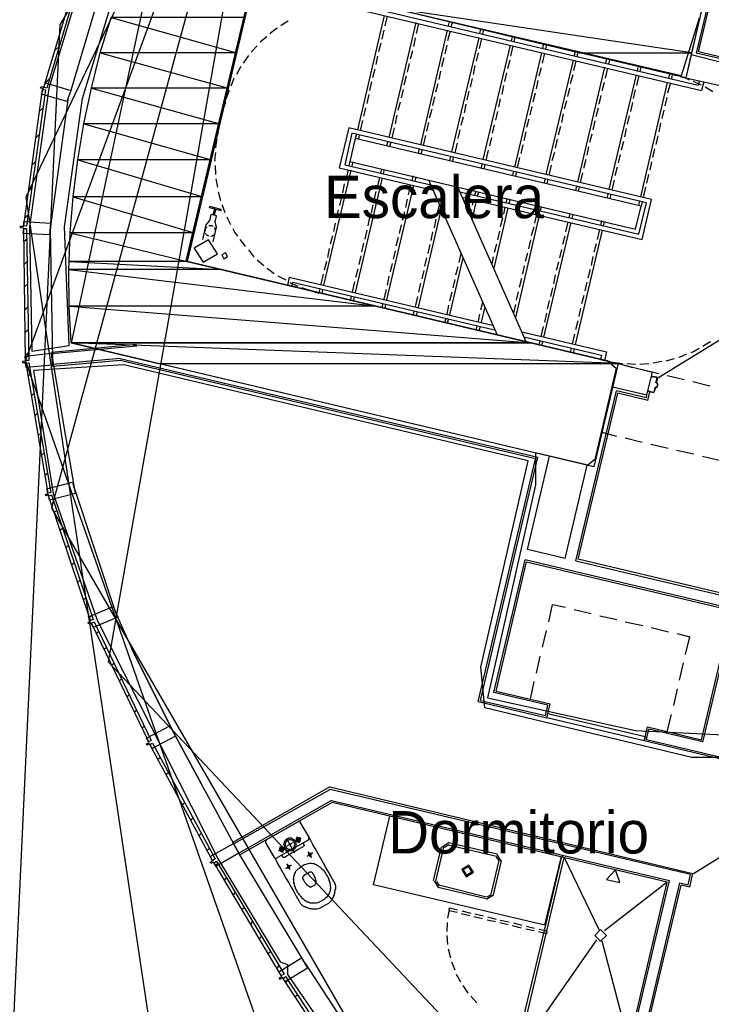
# Model space of a CAD drawing. Header units: feet. Extents: x -79 to 198, y -22 to 181.
# Tile 4 of 256: x 13 to 33, y 44 to 72. Entities that reach past the tile are written whole.
import ezdxf
from ezdxf.enums import TextEntityAlignment as Align

# ---------------------------------------------------------------- set-up
doc = ezdxf.new("R2010")
doc.units = ezdxf.units.FT
for name, color, linetype in [('A-AREA-COMUN', 252, 'CONTINUOUS'), ('A-AREA-UNIDAD', 30, 'CONTINUOUS'), ('A-LINEA', 7, 'CONTINUOUS'), ('A-LINEA-FINA', 9, 'CONTINUOUS'), ('A-MURO-CONCRETO', 8, 'CONTINUOUS'), ('A-NOMBRE-ESPACIO', 2, 'CONTINUOUS')]:
    doc.layers.add(name, color=color, linetype=linetype)

msp = doc.modelspace()

# ---------------------------------------------------------------- linework, layer by layer
at = {"layer": 'A-AREA-COMUN'}
msp.add_lwpolyline([(32.72, 71.84), (32.208, 70.2044), (20.08, 73.0489), (18.16, 64.96), (30.112, 62.1333), (30.368, 61.92), (29.76, 59.3244), (29.568, 59.1644), (28.08, 59.52), (28.08, 58.6133), (26.72, 52.5689), (30.912, 51.6444), (33.408, 51.52), (34.848, 51.9289), (37.312, 54.1333), (38.368, 54.1333), (43.392, 52.8889), (43.392, 51.8044), (42.48, 47.7689), (46.112, 46.9333), (46.24, 46.0444), (46.88, 46.0444)], dxfattribs=at)
at = {"layer": 'A-AREA-UNIDAD'}
for points in [[(15.36, 73.44), (14.272, 69.8489), (13.728, 65.92), (13.792, 62.4), (14.848, 62.56), (14.72, 65.92), (15.232, 69.5644), (16.24, 72.8889)], [(33.472, 50.88), (32.512, 50.88), (26.64, 52.2844), (26.528, 53.44), (27.872, 59.2889), (16.4, 62.0089), (13.84, 61.8489), (14.4, 58.3644), (15.648, 54.7733), (19.072, 48), (20.832, 45.0844), (21.04, 45.0133), (21.04, 44.7289), (25.36, 38.4356)]]:
    msp.add_lwpolyline(points, dxfattribs=at)
at = {"layer": 'A-LINEA'}
for p, q in [((21.0013, 82.226), (13.6073, 62.1446)), ((21.0013, 82.226), (13.6201, 66.7627)), ((21.0013, 82.226), (14.3466, 57.9612)), ((21.0013, 82.226), (14.5932, 71.6717)), ((21.0013, 82.226), (14.5932, 71.6717)), ((21.0013, 82.226), (15.957, 53.5946)), ((17.6891, 75.6643), (14.9075, 62.6253)), ((15.9067, 73.1911), (14.8933, 69.7911)), ((22.8933, 72.1244), (32.7867, 69.7911)), ((23.0533, 72.2178), (32.6933, 69.9378)), ((32.8, 72.0978), (32.3467, 70.1511)), ((32.96, 72.1911), (32.64, 70.8444)), ((32.7067, 70.8844), (33.0267, 72.2311)), ((23.7867, 71.9111), (23.0267, 68.6711)), ((23.8667, 71.8978), (23.8, 71.6178)), ((25.6267, 71.7378), (25.6, 71.6178)), ((14.5856, 71.6687), (12.5111, 27.2243)), ((14.5856, 71.6687), (12.5111, 27.2243)), ((23.7733, 71.4978), (23.72, 71.2444)), ((24.68, 71.7111), (23.92, 68.4578)), ((24.76, 71.6844), (24.6933, 71.4044)), ((25.5733, 71.4978), (24.8133, 68.2444)), ((25.6533, 71.4711), (25.5867, 71.1911)), ((25.72, 71.7244), (25.68, 71.5911)), ((26.52, 71.5244), (26.4933, 71.4044)), ((26.6, 71.5111), (26.5733, 71.3911)), ((24.6667, 71.2844), (24.6133, 71.0311)), ((26.4667, 71.2844), (25.6933, 68.0444)), ((26.5467, 71.2578), (26.48, 70.9778)), ((27.4133, 71.3111), (27.3867, 71.1911)), ((27.4933, 71.2978), (27.4667, 71.1778)), ((14.44, 70.9244), (14.5733, 71.0444)), ((20.1867, 71.0578), (20.0133, 70.8711)), ((23.6933, 71.1244), (23.6267, 70.8844)), ((24.5867, 70.9111), (24.52, 70.6711)), ((25.56, 71.0711), (25.5067, 70.8311)), ((27.36, 71.0711), (26.5867, 67.8311)), ((27.44, 71.0578), (27.3733, 70.7644)), ((28.3067, 71.1111), (28.28, 70.9778)), ((28.3867, 71.0844), (28.36, 70.9644)), ((29.2, 70.8978), (29.1733, 70.7778)), ((19.9333, 70.7778), (19.7867, 70.5644)), ((23.6, 70.7644), (23.5467, 70.5244)), ((25.48, 70.7111), (25.4133, 70.4578)), ((26.4533, 70.8578), (26.4, 70.6178)), ((27.3467, 70.6444), (27.28, 70.4044)), ((28.2533, 70.8578), (27.48, 67.6178)), ((28.3333, 70.8444), (28.2667, 70.5644)), ((29.1467, 70.6444), (28.3733, 67.4044)), ((29.2267, 70.6311), (29.16, 70.3511)), ((29.28, 70.8711), (29.2533, 70.7511)), ((30.0933, 70.6844), (30.0667, 70.5644)), ((30.1733, 70.6578), (30.1467, 70.5378)), ((32.4933, 70.8044), (33.4667, 70.5644)), ((33.4933, 70.6444), (32.64, 70.8444)), ((33.5467, 70.6844), (32.7067, 70.8844)), ((19.72, 70.4711), (19.6, 70.2444)), ((23.52, 70.3911), (23.4533, 70.1511)), ((24.4933, 70.5511), (24.44, 70.3111)), ((25.3867, 70.3378), (25.3333, 70.0978)), ((26.36, 70.4978), (26.3067, 70.2444)), ((28.24, 70.4311), (28.1733, 70.1911)), ((30.04, 70.4444), (29.2667, 67.1911)), ((30.12, 70.4178), (30.0533, 70.1378)), ((30.9867, 70.4711), (30.96, 70.3511)), ((31.0667, 70.4578), (31.04, 70.3244)), ((14.1733, 70.0044), (14.2933, 70.1244)), ((24.4133, 70.1911), (24.3467, 69.9378)), ((26.28, 70.1244), (26.2267, 69.8844)), ((27.2533, 70.2844), (27.2, 70.0444)), ((28.1467, 70.0711), (28.0933, 69.8311)), ((29.1333, 70.2311), (29.0667, 69.9778)), ((30.9333, 70.2311), (30.16, 66.9911)), ((31.0133, 70.2044), (30.9467, 69.9244)), ((31.88, 70.2578), (31.8533, 70.1378)), ((31.96, 70.2444), (31.9333, 70.1244)), ((32.08, 70.2044), (31.96, 70.2444)), ((32.3467, 70.1511), (33.32, 69.9244)), ((32.3467, 70.1511), (32.8533, 70.0311)), ((32.7333, 70.0578), (32.6933, 69.9378)), ((23.4267, 70.0311), (23.3733, 69.7911)), ((24.32, 69.8178), (24.2667, 69.5778)), ((25.3067, 69.9778), (25.24, 69.7378)), ((27.1733, 69.9244), (27.12, 69.6711)), ((29.04, 69.8578), (28.9867, 69.6178)), ((30.0267, 70.0178), (29.96, 69.7778)), ((30.9067, 69.8044), (30.8533, 69.5644)), ((31.8133, 70.0178), (31.0533, 66.7778)), ((31.9067, 70.0044), (31.8267, 69.7111)), ((32.8533, 70.0311), (32.7867, 69.7911)), ((33.1067, 69.7511), (32.8933, 69.8844)), ((23.3467, 69.6711), (23.2933, 69.4178)), ((25.2133, 69.6044), (25.16, 69.3644)), ((26.1867, 69.7644), (26.1333, 69.5244)), ((27.08, 69.5511), (27.0267, 69.3111)), ((28.0667, 69.7111), (28, 69.4578)), ((28.96, 69.4978), (28.8933, 69.2578)), ((29.9333, 69.6444), (29.88, 69.4044)), ((31.8, 69.5911), (31.7467, 69.3511)), ((14, 69.1911), (14.1067, 69.2844)), ((19.28, 69.4444), (19.24, 69.3111)), ((23.2533, 69.2978), (23.2, 69.0578)), ((24.24, 69.4578), (24.1733, 69.2178)), ((25.1333, 69.2444), (25.0667, 69.0044)), ((26.1067, 69.4044), (26.0533, 69.1511)), ((27.9733, 69.3378), (27.92, 69.0978)), ((29.8533, 69.2844), (29.7867, 69.0444)), ((30.8267, 69.4444), (30.7733, 69.1911)), ((31.72, 69.2311), (31.6667, 68.9911)), ((24.1467, 69.0844), (24.0933, 68.8444)), ((26.0267, 69.0311), (25.96, 68.7911)), ((27, 69.1911), (26.9467, 68.9511)), ((27.8933, 68.9778), (27.8267, 68.7378)), ((28.8667, 69.1244), (28.8133, 68.8844)), ((30.7333, 69.0711), (30.68, 68.8311)), ((23.1733, 68.9378), (23.1067, 68.6578)), ((24.0667, 68.7244), (24, 68.4444)), ((25.04, 68.8844), (24.9867, 68.6311)), ((25.9333, 68.6711), (25.88, 68.4311)), ((26.9067, 68.8178), (26.8533, 68.5778)), ((28.7867, 68.7644), (28.72, 68.5244)), ((29.76, 68.9244), (29.7067, 68.6711)), ((30.6533, 68.7111), (30.6, 68.4711)), ((31.6267, 68.8578), (31.5733, 68.6178)), ((13.9067, 68.4444), (14, 68.5378)), ((19.08, 68.6578), (19.0533, 68.5244)), ((23, 68.5511), (22.96, 68.4311)), ((23.08, 68.5378), (23.0533, 68.4044)), ((24.96, 68.5111), (24.8933, 68.2311)), ((26.8267, 68.4578), (26.7733, 68.2178)), ((27.8, 68.6178), (27.7467, 68.3644)), ((28.6933, 68.4044), (28.64, 68.1511)), ((29.68, 68.5511), (29.6133, 68.3111)), ((31.5467, 68.4978), (31.4933, 68.2578)), ((23.8933, 68.3378), (23.8533, 68.2178)), ((23.9733, 68.3244), (23.9333, 68.2044)), ((24.7733, 68.1244), (24.7467, 68.0044)), ((24.8667, 68.1111), (24.8267, 67.9911)), ((25.8533, 68.2978), (25.7867, 68.0178)), ((27.72, 68.2444), (27.6667, 68.0044)), ((29.5867, 68.1911), (29.5333, 67.9511)), ((30.5733, 68.3378), (30.5067, 68.0978)), ((31.4533, 68.1378), (31.4, 67.8844)), ((25.6667, 67.9244), (25.64, 67.7911)), ((25.7467, 67.8978), (25.72, 67.7778)), ((26.7333, 68.0978), (26.6667, 67.8044)), ((27.6267, 67.8844), (27.56, 67.6044)), ((28.6133, 68.0311), (28.5467, 67.7911)), ((29.5067, 67.8311), (29.44, 67.5778)), ((30.48, 67.9778), (30.4267, 67.7378)), ((13.8, 67.6844), (13.8933, 67.7778)), ((18.9867, 67.6578), (19, 67.4044)), ((22.8133, 67.7778), (22.7867, 67.6578)), ((22.8933, 67.7644), (22.8667, 67.6444)), ((23.7067, 67.5644), (23.68, 67.4444)), ((23.7867, 67.5511), (23.76, 67.4311)), ((26.56, 67.7111), (26.5333, 67.5911)), ((26.64, 67.6844), (26.6133, 67.5644)), ((28.52, 67.6711), (28.4533, 67.3911)), ((30.4, 67.6178), (30.3333, 67.3644)), ((31.3733, 67.7644), (31.32, 67.5244)), ((19.0133, 67.2844), (19.0533, 67.0444)), ((22.84, 67.5244), (22.0667, 64.2711)), ((22.76, 67.5378), (22.6933, 67.2578)), ((23.7333, 67.3111), (22.96, 64.0578)), ((23.6533, 67.3244), (23.5867, 67.0444)), ((24.6, 67.3644), (24.5733, 67.2311)), ((24.68, 67.3378), (24.6533, 67.2178)), ((27.4533, 67.4978), (27.4267, 67.3778)), ((27.5333, 67.4711), (27.5067, 67.3511)), ((28.3467, 67.2844), (28.32, 67.1644)), ((28.4267, 67.2711), (28.4, 67.1378)), ((29.4133, 67.4578), (29.3467, 67.1778)), ((31.28, 67.4044), (31.2267, 67.1644)), ((13.6933, 66.9378), (13.7867, 67.0311)), ((22.6533, 67.1378), (22.6, 66.8844)), ((24.6133, 67.0978), (23.8533, 63.8578)), ((24.5333, 67.1111), (24.4667, 66.8311)), ((25.04, 67.2578), (26.9867, 62.8578)), ((25.8667, 67.0578), (27.8133, 62.6578)), ((29.24, 67.0711), (29.2133, 66.9511)), ((29.32, 67.0578), (29.2933, 66.9378)), ((30.3067, 67.2444), (30.24, 66.9644)), ((31.2, 67.0444), (31.1333, 66.7511)), ((13.6226, 66.7667), (20.0557, 23.7249)), ((19.08, 66.9111), (19.1467, 66.6711)), ((22.5733, 66.7644), (22.52, 66.5244)), ((23.5467, 66.9244), (23.4933, 66.6711)), ((24.44, 66.7111), (24.3867, 66.4711)), ((26.3867, 66.9378), (26.3467, 66.8178)), ((26.4667, 66.9111), (26.4267, 66.7911)), ((27.2667, 66.7244), (27.24, 66.6044)), ((27.36, 66.7111), (27.32, 66.5911)), ((30.1333, 66.8578), (30.1067, 66.7378)), ((30.2133, 66.8444), (30.1867, 66.7244)), ((23.4667, 66.5511), (23.4133, 66.3111)), ((25.4, 66.4311), (24.7467, 63.6444)), ((25.3467, 66.5511), (25.28, 66.2711)), ((26.32, 66.6978), (26.28, 66.5378)), ((26.4, 66.6711), (26.28, 66.1378)), ((27.2933, 66.4578), (26.8933, 64.7511)), ((27.2133, 66.4844), (27.1733, 66.2844)), ((28.16, 66.5111), (28.1333, 66.3911)), ((28.16, 66.5111), (28.1467, 66.4311)), ((28.24, 66.4978), (28.2133, 66.3778)), ((31.0267, 66.6578), (31, 66.5244)), ((31.1067, 66.6311), (31.08, 66.5111)), ((13.5867, 66.1778), (13.6933, 66.2711)), ((18.84, 66.0978), (18.88, 66.2711)), ((19.0267, 66.2311), (18.88, 66.2711)), ((18.9333, 66.2578), (18.9733, 66.4178)), ((18.9733, 66.2444), (19.0133, 66.4044)), ((22.48, 66.4044), (22.4267, 66.1644)), ((23.3733, 66.1911), (23.32, 65.9511)), ((24.36, 66.3511), (24.2933, 66.0978)), ((26.2533, 66.4178), (26.2267, 66.2578)), ((27.1467, 66.1644), (27.08, 65.9244)), ((28.1867, 66.2578), (27.5067, 63.3511)), ((28.1067, 66.2711), (28.0533, 66.0311)), ((29.0533, 66.2978), (29.0267, 66.1778)), ((29.1333, 66.2844), (29.1067, 66.1644)), ((18.9333, 65.4978), (19.0267, 65.9111)), ((22.4, 66.0311), (22.3467, 65.7911)), ((24.2667, 65.9778), (24.2133, 65.7378)), ((25.2533, 66.1378), (25.2, 65.8978)), ((28.0267, 65.9111), (27.96, 65.6711)), ((29.08, 66.0444), (28.3067, 62.7911)), ((29, 66.0578), (28.9333, 65.7778)), ((29.9467, 66.0978), (29.92, 65.9644)), ((30.0267, 66.0711), (30, 65.9511)), ((22.32, 65.6711), (22.2533, 65.4311)), ((23.2933, 65.8311), (23.24, 65.5778)), ((24.1867, 65.6178), (24.12, 65.3778)), ((25.16, 65.7778), (25.1067, 65.5378)), ((27.0533, 65.8044), (27, 65.5511)), ((28.9067, 65.6578), (28.84, 65.4178)), ((29.9733, 65.8311), (29.2, 62.5911)), ((29.8933, 65.8444), (29.8267, 65.5644)), ((13.56, 65.5111), (13.64, 65.5778)), ((22.2267, 65.3111), (22.1733, 65.0578)), ((23.2, 65.4578), (23.1467, 65.2178)), ((25.08, 65.4178), (25.0267, 65.1644)), ((26.9733, 65.4311), (26.9067, 65.1911)), ((27.9333, 65.5511), (27.88, 65.2978)), ((29.8, 65.4444), (29.7333, 65.2044)), ((23.12, 65.0978), (23.0667, 64.8578)), ((24.0933, 65.2444), (24.04, 65.0044)), ((24.9867, 65.0444), (24.9333, 64.8044)), ((26.0133, 65.0444), (25.64, 63.4311)), ((25.96, 65.1644), (25.9067, 64.9111)), ((26.88, 65.0711), (26.84, 64.8711)), ((27.8533, 65.1778), (27.7867, 64.9378)), ((28.8133, 65.2844), (28.76, 65.0444)), ((29.7067, 65.0844), (29.6533, 64.8311)), ((13.5733, 64.8578), (13.6533, 64.9378)), ((20.1867, 64.9911), (20.3733, 64.8311)), ((22.1467, 64.9378), (22.08, 64.6978)), ((24.0133, 64.8844), (23.96, 64.6444)), ((25.88, 64.7911), (25.8133, 64.5511)), ((27.76, 64.8178), (27.7067, 64.5778)), ((28.7333, 64.9244), (28.6667, 64.6844)), ((20.4667, 64.7511), (20.6667, 64.6044)), ((20.7733, 64.5378), (21, 64.4178)), ((21.0933, 64.4978), (21.04, 64.2578)), ((21.0933, 64.4978), (26.8533, 63.1378)), ((22.0533, 64.5778), (21.9867, 64.2978)), ((23.04, 64.7244), (22.9733, 64.4844)), ((23.92, 64.5244), (23.8667, 64.2711)), ((24.9067, 64.6844), (24.8533, 64.4444)), ((28.64, 64.5644), (28.5867, 64.3111)), ((29.6267, 64.7111), (29.56, 64.4711)), ((13.5867, 64.2178), (13.6667, 64.2978)), ((21.1867, 64.3511), (21.16, 64.2311)), ((21.1867, 64.3511), (26.92, 63.0044)), ((22.9467, 64.3644), (22.88, 64.0844)), ((24.8133, 64.3244), (24.76, 64.0711)), ((25.7867, 64.4311), (25.7333, 64.1911)), ((27.68, 64.4578), (27.6133, 64.2044)), ((29.5333, 64.3511), (29.48, 64.1111)), ((21.8, 64.0844), (21.9333, 64.0444)), ((21.96, 64.1778), (21.9333, 64.0444)), ((22.04, 64.1511), (22.0133, 64.0311)), ((22.8533, 63.9644), (22.8267, 63.8444)), ((22.9333, 63.9378), (22.9067, 63.8178)), ((23.84, 64.1511), (23.7733, 63.8711)), ((24.7333, 63.9511), (24.6667, 63.6578)), ((25.7067, 64.0711), (25.64, 63.8178)), ((27.5867, 64.0844), (27.5333, 63.8444)), ((28.56, 64.1911), (28.5067, 63.9511)), ((29.4533, 63.9778), (29.3867, 63.7378)), ((13.6, 63.5778), (13.68, 63.6578)), ((23.7467, 63.7511), (23.72, 63.6311)), ((23.8267, 63.7244), (23.8, 63.6044)), ((25.6133, 63.6978), (25.56, 63.4444)), ((26.5733, 63.7778), (26.52, 63.5644)), ((26.64, 63.6578), (26.5333, 63.2178)), ((27.5067, 63.7244), (27.4533, 63.4844)), ((28.4667, 63.8311), (28.4133, 63.5911)), ((35.1625, 63.8574), (31.5474, 61.6366)), ((24.64, 63.5378), (24.6, 63.4178)), ((24.72, 63.5244), (24.6933, 63.3911)), ((26.4933, 63.4444), (26.4533, 63.2444)), ((28.3867, 63.4711), (28.3333, 63.2178)), ((29.36, 63.6178), (29.3067, 63.3778)), ((25.5333, 63.3244), (25.4933, 63.2044)), ((25.6133, 63.3111), (25.5733, 63.1911)), ((26.4133, 63.1111), (26.3867, 62.9911)), ((26.5067, 63.0978), (26.4667, 62.9778)), ((28.2933, 63.0978), (28.2267, 62.8178)), ((29.28, 63.2578), (29.2133, 63.0044)), ((13.6, 62.9244), (13.68, 63.0044)), ((27.6933, 62.9511), (30.0933, 62.3778)), ((27.7467, 62.8044), (29.9467, 62.2844)), ((29.1867, 62.8844), (29.12, 62.6044)), ((16.76, 62.5911), (14.3467, 62.3644)), ((16.7733, 62.5378), (14.3467, 62.3244)), ((28.2, 62.6978), (28.1733, 62.5778)), ((28.28, 62.6711), (28.2533, 62.5511)), ((13.6133, 62.2844), (13.6933, 62.3644)), ((14.3867, 61.9644), (14.3467, 62.3644)), ((29.0933, 62.4844), (29.0667, 62.3644)), ((29.1733, 62.4578), (29.1467, 62.3378)), ((29.9467, 62.2844), (29.92, 62.1644)), ((30.0933, 62.3778), (30.04, 62.1378)), ((13.6029, 62.1415), (28.2487, 20.4037)), ((16.2933, 62.1911), (14.3867, 62.0178)), ((16.2933, 62.1378), (14.3867, 61.9644)), ((16.2933, 62.1911), (28.1467, 59.3911)), ((28.08, 59.3511), (16.2933, 62.1378)), ((29.92, 62.1644), (30.04, 62.1378)), ((30.04, 62.1378), (30.1733, 62.1111)), ((30.4267, 62.0444), (31.4, 61.8044)), ((30.4267, 62.0444), (30.84, 61.9378)), ((31.04, 62.0311), (31.2933, 62.0444)), ((31.4133, 62.0711), (31.6667, 62.1111)), ((31.7867, 62.1244), (32.0267, 62.1911)), ((13.68, 61.6978), (13.76, 61.7644)), ((31.08, 61.8844), (31.5733, 61.7644)), ((31.24, 61.1644), (31.4, 61.8044)), ((31.5333, 61.6578), (31.4, 61.6844)), ((31.8133, 61.7111), (32.2933, 61.5911)), ((31.5067, 61.4978), (31.5467, 61.6444)), ((31.5072, 61.4957), (31.5221, 61.4716)), ((31.52, 61.4978), (31.52, 61.4978)), ((31.5467, 61.4844), (31.52, 61.4844)), ((31.5333, 61.6444), (31.5333, 61.6444)), ((31.5333, 61.3778), (31.56, 61.4711)), ((31.5467, 61.4711), (31.5467, 61.4711)), ((32.5467, 61.5378), (33.0267, 61.4178)), ((13.7867, 61.1378), (13.8533, 61.2044)), ((29.2267, 56.4578), (30.3733, 61.2711)), ((29.2933, 56.4978), (30.4133, 61.2044)), ((30.2667, 61.3911), (31.24, 61.1644)), ((31.2267, 61.0711), (30.3733, 61.2711)), ((31.2667, 61.0044), (30.4133, 61.2044)), ((31.2267, 61.0711), (31.24, 61.1511)), ((31.2667, 61.0044), (31.32, 61.2444)), ((31.5046, 61.3772), (31.4805, 61.3624)), ((31.4933, 61.3778), (31.52, 61.3644)), ((31.4933, 61.3644), (31.4933, 61.3644)), ((31.52, 61.3778), (31.52, 61.3778)), ((13.88, 60.5778), (13.9467, 60.6444)), ((13.9733, 60.0044), (14.0533, 60.0844)), ((29.96, 60.0978), (30.3733, 59.9911)), ((30.6267, 59.9378), (31.1067, 59.8178)), ((31.3467, 59.7644), (31.84, 59.6444)), ((14.0667, 59.4444), (14.1467, 59.5244)), ((32.08, 59.5911), (32.5733, 59.4844)), ((26.4533, 52.4711), (28.08, 59.3511)), ((26.52, 52.4978), (28.1467, 59.3911)), ((32.8133, 59.4178), (33.2933, 59.3111)), ((14.16, 58.8844), (14.24, 58.9511)), ((28.92, 56.5244), (29.5467, 59.1644)), ((14.3494, 57.9517), (37.9821, 17.1107)), ((14.4267, 57.8311), (14.4933, 57.8844)), ((14.6, 57.3378), (14.6667, 57.3911)), ((14.76, 56.8311), (14.8267, 56.8978)), ((14.92, 56.3378), (14.9867, 56.4044)), ((26.8933, 52.7244), (27.7867, 56.4844)), ((26.96, 52.7644), (27.8267, 56.4311)), ((57.1067, 49.5378), (27.7867, 56.4844)), ((27.8267, 56.4311), (57.0933, 49.4844)), ((29.2267, 56.4578), (57.1867, 49.8311)), ((57.1867, 49.8844), (29.2933, 56.4978)), ((15.0933, 55.8444), (15.16, 55.9111)), ((15.2533, 55.3511), (15.32, 55.4178)), ((16.16, 54.9911), (16.64, 53.9378)), ((28.4533, 54.7244), (28.56, 55.2178)), ((28.56, 55.2178), (28.9333, 55.1378)), ((29.1733, 55.0711), (29.6533, 54.9644)), ((32.7867, 51.3778), (33.6667, 55.0978)), ((32.8267, 51.3111), (33.72, 55.0844)), ((15.4267, 54.8578), (15.4933, 54.9111)), ((15.56, 54.7244), (17.1733, 51.3644)), ((29.9067, 54.8978), (30.3867, 54.7911)), ((30.6267, 54.7244), (31.12, 54.6178)), ((15.6267, 54.3911), (15.6933, 54.4578)), ((28.28, 54.0044), (28.3867, 54.4844)), ((31.36, 54.5644), (31.8533, 54.4444)), ((32.0933, 54.3911), (32.4533, 54.2978)), ((32.3333, 53.8044), (32.4533, 54.2978)), ((15.84, 53.9511), (15.9067, 54.0044)), ((15.9579, 53.5937), (53.5889, 13.645)), ((28.1067, 53.2711), (28.2133, 53.7511)), ((16.0533, 53.4978), (16.12, 53.5511)), ((32.16, 53.0711), (32.28, 53.5644)), ((16.2667, 53.0444), (16.3333, 53.1111)), ((27.9333, 52.5378), (28.04, 53.0311)), ((26.96, 52.7644), (28.4933, 52.4044)), ((32, 52.3511), (32.1067, 52.8311)), ((16.48, 52.6044), (16.5467, 52.6578)), ((26.4533, 52.4711), (28.4, 52.0044)), ((26.52, 52.4978), (28.36, 52.0711)), ((28.4267, 52.3644), (26.8933, 52.7244)), ((16.7067, 52.1511), (16.76, 52.2178)), ((28.36, 52.0711), (28.4267, 52.3644)), ((28.4, 52.0044), (28.4933, 52.4044)), ((31.8133, 51.6178), (31.9333, 52.0978)), ((16.92, 51.7111), (16.9733, 51.7644)), ((31.16, 51.3511), (31.2533, 51.7511)), ((31.2267, 51.3911), (31.2933, 51.6844)), ((31.2533, 51.7511), (32.7867, 51.3778)), ((32.8267, 51.3244), (31.2933, 51.6844)), ((17.1733, 51.3644), (17.1067, 51.3244)), ((31.2267, 51.3911), (36.3733, 50.1644)), ((36.3067, 50.1244), (31.16, 51.3511)), ((17.36, 50.8311), (17.4267, 50.8844)), ((17.6, 50.4044), (17.6667, 50.4578)), ((17.8267, 49.9644), (17.8933, 50.0311)), ((22.24, 50.0444), (19.4933, 48.4711)), ((22.2533, 49.9778), (19.52, 48.4311)), ((22.24, 50.0444), (32.5467, 47.5911)), ((32.48, 47.5644), (22.2533, 49.9778)), ((35.9664, 49.6881), (32.5563, 47.5842)), ((18.0667, 49.5378), (18.1333, 49.6044)), ((22.2933, 49.6578), (19.6667, 48.1644)), ((22.3067, 49.6044), (19.6933, 48.1244)), ((22.2933, 49.6578), (31.88, 47.3911)), ((31.8133, 47.3511), (22.3067, 49.6044)), ((18.2933, 49.1111), (18.36, 49.1644)), ((23.48, 47.2711), (23.9467, 49.2178)), ((21.3467, 49.0578), (20.4267, 48.5378)), ((21.4072, 49.0475), (21.3436, 49.065)), ((21.6533, 48.6178), (21.4, 49.0444)), ((18.5333, 48.6711), (18.6, 48.7378)), ((21.6431, 48.5439), (21.6606, 48.6075)), ((18.76, 48.2444), (18.8267, 48.3111)), ((19.6933, 48.1244), (19.4933, 48.4711)), ((20.4133, 48.4844), (20.6667, 48.0444)), ((20.4369, 48.545), (20.4194, 48.4814)), ((20.72, 48.0311), (21.64, 48.5511)), ((25.1867, 47.3911), (25.4133, 48.3511)), ((25.2533, 47.3778), (25.48, 48.3378)), ((25.6317, 48.4666), (25.4312, 48.3429)), ((25.6164, 48.4018), (25.496, 48.3275)), ((25.6, 48.4044), (26.9733, 48.0844)), ((25.6133, 48.4711), (26.9867, 48.1511)), ((20.6594, 48.0414), (20.7231, 48.0239)), ((27.0506, 47.9481), (26.9764, 48.0684)), ((27.1155, 47.9327), (26.9917, 48.1333)), ((28.3467, 46.1244), (28.8133, 48.0711)), ((28.8933, 48.0444), (29.88, 46.0044)), ((19, 47.8178), (19.0667, 47.8844)), ((27.04, 47.9644), (26.8133, 47.0044)), ((27.1067, 47.9511), (26.88, 46.9911)), ((19.2533, 47.4044), (19.3067, 47.4578)), ((32.4133, 47.2711), (32.48, 47.5644)), ((32.4533, 47.2044), (32.5467, 47.5911)), ((28.3467, 46.1244), (23.48, 47.2711)), ((25.2045, 47.3829), (25.3282, 47.1823)), ((25.2694, 47.3675), (25.3436, 47.2471)), ((26.68, 46.8711), (25.32, 47.1911)), ((26.6933, 46.9244), (25.3333, 47.2578)), ((31.8133, 47.3511), (30.04, 45.9644)), ((30.7333, 42.7778), (31.8133, 47.3511)), ((30.7733, 42.7511), (31.88, 47.3911)), ((31.2267, 43.3244), (32.1733, 47.3244)), ((31.28, 43.3644), (32.2133, 47.2578)), ((32.1733, 47.3244), (32.4133, 47.2711)), ((32.4533, 47.2044), (32.2133, 47.2578)), ((19.5067, 46.9911), (19.56, 47.0444)), ((26.6882, 46.8623), (26.8888, 46.986)), ((26.7036, 46.9271), (26.824, 47.0014)), ((19.7467, 46.5778), (19.8133, 46.6311)), ((25.64, 46.6178), (25.8667, 46.5644)), ((26.2133, 46.3911), (25.9733, 46.4444)), ((25.9867, 46.5378), (26.24, 46.4711)), ((26.5733, 46.3111), (26.3333, 46.3644)), ((26.36, 46.4444), (26.6, 46.3911)), ((26.72, 46.3644), (26.96, 46.2978)), ((20, 46.1511), (20.0533, 46.2178)), ((25.5733, 46.2044), (25.56, 45.9511)), ((26.9467, 46.2178), (26.7067, 46.2711)), ((27.3067, 46.1378), (27.0667, 46.1911)), ((27.08, 46.2711), (27.3333, 46.2178)), ((27.68, 46.0444), (27.4267, 46.1111)), ((27.4533, 46.1911), (27.6933, 46.1244)), ((27.8133, 46.0978), (28.0533, 46.0444)), ((20.24, 45.7378), (20.3067, 45.8044)), ((25.56, 45.8311), (25.5867, 45.5778)), ((28.04, 45.9644), (27.8, 46.0178)), ((28.3467, 45.9378), (28.3467, 45.9378)), ((29.8133, 45.7111), (27.6, 42.5511)), ((29.96, 45.6844), (30.7333, 42.7778)), ((20.4933, 45.3244), (20.56, 45.3778)), ((25.6, 45.4578), (25.6667, 45.2044)), ((20.7467, 44.9111), (20.8, 44.9644)), ((25.6933, 45.0844), (25.7867, 44.8578)), ((20.92, 44.6178), (20.9867, 44.6711)), ((25.8267, 44.7378), (25.9467, 44.5244)), ((21, 44.4978), (21.0533, 44.5644)), ((21, 44.4978), (21.0533, 44.5644)), ((26.0133, 44.4178), (26.16, 44.2044)), ((21.2533, 44.0978), (21.32, 44.1511)), ((21.2533, 44.0978), (21.32, 44.1511)), ((26.24, 44.1111), (26.4133, 43.9244))]:
    msp.add_line(p, q, dxfattribs=at)
for points in [[(15.2667, 73.3911), (14.2133, 69.8578), (14.1333, 69.8844), (15.1867, 73.4178), (15.2667, 73.3911)], [(32.8, 72.0978), (32.3467, 70.1511), (20.12, 73.0444), (18.2, 64.9378), (30.4267, 62.0444), (29.7333, 59.1244), (14.9067, 62.6311)], [(21.0667, 71.7511), (20.9467, 71.6844), (20.8533, 71.6178)], [(20.7467, 71.5511), (20.6, 71.4444), (20.5467, 71.3911)], [(20.4533, 71.3111), (20.28, 71.1644), (20.2667, 71.1511)], [(19.5333, 70.1378), (19.52, 70.1244), (19.44, 69.9111)], [(32.44, 70.0844), (32.3733, 70.1244), (32.2, 70.1644)], [(14.1733, 69.8044), (13.64, 65.9378), (13.56, 65.9511), (14.0933, 69.8178), (14.1733, 69.8044)], [(14.12, 69.8311), (14.04, 69.8578), (14.0533, 69.8978), (14.1333, 69.8711), (14.1733, 70.0044), (14.8933, 69.7911), (14.7867, 69.4711), (14.0667, 69.6844), (14.12, 69.8311)], [(19.3867, 69.7911), (19.36, 69.7244), (19.3067, 69.5644)], [(32.7867, 69.9378), (32.76, 69.9511), (32.56, 70.0444)], [(14.8133, 69.5244), (14.3067, 65.8711), (14.3733, 62.1644), (14.9867, 58.5244), (16.16, 54.9911)], [(26, 66.7644), (31.1067, 65.5644), (31.3733, 66.6978), (22.7867, 68.7244), (22.5067, 67.5911), (25.1733, 66.9644)], [(19.04, 68.4044), (19.0133, 68.2444), (19, 68.1644)], [(25.9333, 66.9111), (31.0133, 65.7111), (31.2267, 66.6044), (22.8667, 68.5778), (22.6667, 67.6844), (25.1067, 67.1111)], [(22.96, 68.4311), (22.8133, 67.7778), (30.92, 65.8578), (31.08, 66.5111), (22.96, 68.4311)], [(19, 68.0311), (18.9733, 67.8044), (18.9867, 67.7911)], [(19.16, 66.3778), (18.8267, 66.4578), (18.84, 66.4978)], [(19.16, 66.3778), (19.16, 66.4178), (18.84, 66.4978)], [(19.1867, 66.5511), (19.1867, 66.5378), (19.2667, 66.3244)], [(19.0267, 65.9111), (18.9867, 66.0578), (19.0267, 66.2311)], [(19.32, 66.2044), (19.3467, 66.1378), (19.4267, 65.9911)], [(13.5467, 65.7378), (13.56, 65.8844), (13.4667, 65.8978), (13.4667, 65.9378), (13.56, 65.9378), (13.56, 66.0711), (14.32, 66.0311), (14.2933, 65.6978), (13.5467, 65.7378)], [(13.64, 65.8711), (13.7067, 62.1378), (13.6133, 62.1378), (13.56, 65.8711), (13.64, 65.8711)], [(18.64, 65.5644), (18.7333, 65.9778), (18.84, 66.0978)], [(18.7467, 65.9244), (18.7333, 65.8978), (18.72, 65.8844), (18.7067, 65.8578), (18.7067, 65.8311), (18.7067, 65.8044)], [(18.9333, 65.9378), (18.92, 65.9378), (18.8933, 65.9511), (18.8667, 65.9511), (18.84, 65.9511), (18.8133, 65.9511)], [(19, 65.7778), (19, 65.8044), (19, 65.8311), (18.9867, 65.8578), (18.9867, 65.8844), (18.9733, 65.8978)], [(19.4933, 65.8711), (19.5467, 65.7644), (19.6267, 65.6578)], [(18.7067, 65.7511), (18.72, 65.7378), (18.7333, 65.7111), (18.7467, 65.6978), (18.7733, 65.6844), (18.8, 65.6711), (18.8, 65.6578)], [(18.8667, 65.6578), (18.88, 65.6578), (18.9067, 65.6711), (18.9333, 65.6844), (18.96, 65.6978), (18.9733, 65.7111)], [(19.0575, 65.1595), (18.8019, 65.5557), (18.3958, 65.3161), (18.6515, 64.9199), (19.0575, 65.1595)], [(19.6933, 65.5644), (19.8, 65.4178), (19.84, 65.3644)], [(19.3443, 65.0845), (19.28, 65.1888), (19.1757, 65.1244), (19.24, 65.0201), (19.3443, 65.0845)], [(19.9333, 65.2711), (20.08, 65.0844), (20.0933, 65.0844)], [(21.1067, 64.3511), (21.12, 64.3378), (21.3333, 64.2444)], [(21.4533, 64.2044), (21.52, 64.1778), (21.68, 64.1244)], [(32.8267, 62.5378), (32.9333, 62.6044), (33.04, 62.6711)], [(13.6267, 61.9378), (13.6133, 62.0711), (13.5333, 62.0711), (13.5333, 62.1111), (13.6133, 62.1244), (13.6, 62.2578), (14.3467, 62.3378), (14.3733, 62.0044), (13.6267, 61.9378)], [(32.1467, 62.2311), (32.16, 62.2311), (32.3733, 62.3244)], [(32.4933, 62.3644), (32.56, 62.3911), (32.72, 62.4844)], [(13.7067, 62.0711), (14.3333, 58.3911), (14.2533, 58.3778), (13.6267, 62.0578), (13.7067, 62.0711)], [(30.2933, 62.0844), (30.4667, 62.0578), (30.5467, 62.0444)], [(30.6667, 62.0444), (30.8933, 62.0311), (30.92, 62.0311)], [(31.4933, 61.4978), (31.5333, 61.6444), (31.3867, 61.6844), (31.3867, 61.6578), (31.3733, 61.6578), (31.3867, 61.6844), (31.3867, 61.6844)], [(31.52, 61.4711), (31.5467, 61.4711), (31.52, 61.3778), (31.4933, 61.3911)], [(31.4667, 61.3644), (31.44, 61.2311), (31.2933, 61.2578), (31.2933, 61.2844), (31.28, 61.2711)], [(31.4267, 61.2178), (31.2933, 61.2578), (31.2933, 61.2578)], [(31.48, 61.3644), (31.44, 61.2311), (31.44, 61.2311)], [(28.92, 56.5244), (27.8533, 56.7778), (28.48, 59.4178)], [(14.2933, 58.1778), (14.2667, 58.3244), (14.1867, 58.2978), (14.1733, 58.3378), (14.2533, 58.3644), (14.2133, 58.4978), (14.9467, 58.6844), (15.0267, 58.3644), (14.2933, 58.1778)], [(14.3467, 58.3244), (15.5333, 54.7911), (15.4533, 54.7644), (14.2667, 58.2978), (14.3467, 58.3244)], [(15.5333, 54.5644), (15.4667, 54.6978), (15.4, 54.6711), (15.3867, 54.7111), (15.4533, 54.7378), (15.4, 54.8711), (16.0933, 55.1644), (16.2267, 54.8578), (15.5333, 54.5644)], [(17.1067, 51.3244), (15.48, 54.6844), (15.56, 54.7244)], [(16.64, 53.9378), (17.7867, 51.6311), (18.6, 50.1244)], [(21.5333, 45.0578), (19.6667, 48.1644), (18.8667, 49.6444), (18.6, 50.1244), (17.7867, 51.6311), (16.64, 53.9378)], [(28.4267, 52.1244), (31.1867, 51.4711), (31.16, 51.3511), (28.4, 52.0044), (28.4267, 52.1244)], [(17.04, 51.4311), (17.7067, 51.7778), (17.8667, 51.4844)], [(17.2, 51.1378), (17.1333, 51.2711), (17.0533, 51.2311), (17.04, 51.2711), (17.1067, 51.2978), (17.04, 51.4311), (17.7067, 51.7778), (17.8667, 51.4844), (17.2, 51.1378)], [(17.2133, 51.2844), (18.9867, 48.0044), (18.92, 47.9644), (17.1333, 51.2444), (17.2133, 51.2844)], [(20.6667, 48.0444), (20.68, 48.0311), (20.72, 47.9644), (20.7733, 47.8578), (20.84, 47.7378), (20.92, 47.6044), (21, 47.4578), (21.08, 47.3244), (21.1467, 47.2044), (21.2, 47.1111), (21.24, 47.0444), (21.2667, 46.9911), (21.2933, 46.9511), (21.3067, 46.9244), (21.3067, 46.9111), (21.32, 46.8978), (21.32, 46.8844), (21.3333, 46.8844), (21.3333, 46.8711), (21.3467, 46.8578), (21.3467, 46.8444), (21.36, 46.8311), (21.36, 46.8178), (21.3733, 46.8044), (21.3867, 46.7911), (21.3867, 46.7778), (21.4, 46.7644), (21.4, 46.7511), (21.4133, 46.7378), (21.4267, 46.7244), (21.4267, 46.7111), (21.44, 46.7111), (21.4533, 46.6978), (21.4667, 46.6844), (21.48, 46.6711), (21.4933, 46.6711), (21.5067, 46.6578), (21.5333, 46.6578), (21.5467, 46.6444), (21.56, 46.6444), (21.5867, 46.6311), (21.6, 46.6311), (21.6267, 46.6178), (21.64, 46.6178), (21.6667, 46.6044), (21.68, 46.6044), (21.7067, 46.6044), (21.7333, 46.5911), (21.76, 46.5911), (21.7867, 46.5911), (21.8133, 46.5911), (21.84, 46.5911), (21.88, 46.5911), (21.92, 46.6044), (21.9733, 46.6178), (22.0267, 46.6444), (22.0933, 46.6844), (22.16, 46.7244), (22.2133, 46.7511), (22.2533, 46.7911), (22.28, 46.8178), (22.3067, 46.8444), (22.32, 46.8844), (22.3333, 46.8978), (22.3467, 46.9244), (22.36, 46.9511), (22.36, 46.9778), (22.3733, 46.9911), (22.3733, 47.0178), (22.3867, 47.0444), (22.3867, 47.0578), (22.3867, 47.0844), (22.4, 47.0978), (22.4, 47.1111), (22.4, 47.1378), (22.4133, 47.1511), (22.4133, 47.1778), (22.4133, 47.1911), (22.4133, 47.2044), (22.4133, 47.2178), (22.4133, 47.2444), (22.4133, 47.2578), (22.4, 47.2711), (22.4, 47.2844), (22.4, 47.2978), (22.3867, 47.3111), (22.3867, 47.3244), (22.3733, 47.3378), (22.3733, 47.3511), (22.36, 47.3644), (22.3467, 47.3778), (22.3467, 47.3911), (22.3333, 47.4044), (22.3333, 47.4178), (22.32, 47.4311), (22.32, 47.4444), (22.3067, 47.4444), (22.3067, 47.4578), (22.2933, 47.4711), (22.2933, 47.4844), (22.28, 47.5111), (22.2533, 47.5511), (22.2267, 47.6044), (22.1867, 47.6711), (22.1333, 47.7644), (22.0667, 47.8844), (21.9867, 48.0178), (21.9067, 48.1644), (21.8267, 48.2978), (21.76, 48.4178), (21.7067, 48.5244), (21.6667, 48.5911), (21.6533, 48.6178)], [(21.2, 48.2578), (21.2267, 48.2844), (21.2533, 48.2978), (21.2667, 48.3244), (21.28, 48.3511), (21.2933, 48.3778), (21.2933, 48.4178), (21.2933, 48.4444), (21.28, 48.4711), (21.2667, 48.4978), (21.2533, 48.5244), (21.2267, 48.5511), (21.2, 48.5644), (21.1733, 48.5778), (21.1467, 48.5911), (21.12, 48.5911), (21.08, 48.5911), (21.0533, 48.5778), (21.0267, 48.5644), (21, 48.5511), (20.9733, 48.5244), (20.96, 48.4978), (20.9467, 48.4711), (20.9467, 48.4444), (20.9333, 48.4178), (20.9467, 48.3911), (20.9467, 48.3511), (20.96, 48.3244), (20.9733, 48.2978), (21, 48.2844), (21.0267, 48.2578), (21.0533, 48.2444), (21.08, 48.2444), (21.1067, 48.2311), (21.1467, 48.2444), (21.1733, 48.2444), (21.2, 48.2578)], [(21.2533, 48.1778), (21.24, 48.1911), (21.2267, 48.2178), (21.1867, 48.2711), (21.16, 48.3378), (21.12, 48.4044), (21.08, 48.4711), (21.0533, 48.5244), (21.0267, 48.5644), (21.0267, 48.5778)], [(21.4267, 48.5911), (21.4, 48.5778), (21.3733, 48.5644), (21.3467, 48.5511), (21.3067, 48.5244), (21.28, 48.5111), (21.2533, 48.4978), (21.24, 48.4844), (21.2267, 48.4844)], [(21.3733, 48.4978), (21.3867, 48.4978), (21.4, 48.5111), (21.4, 48.5244), (21.4133, 48.5378), (21.4133, 48.5511), (21.4133, 48.5644), (21.4, 48.5778), (21.4, 48.5911), (21.3867, 48.5911), (21.3867, 48.6044), (21.3733, 48.6044), (21.36, 48.6044), (21.3467, 48.6044), (21.3333, 48.6044), (21.32, 48.6044), (21.3067, 48.5911), (21.2933, 48.5778), (21.2933, 48.5644), (21.2933, 48.5511), (21.2933, 48.5378), (21.2933, 48.5244), (21.3067, 48.5111), (21.3067, 48.4978), (21.32, 48.4978), (21.3333, 48.4978), (21.3333, 48.4844), (21.3467, 48.4844), (21.36, 48.4844), (21.3733, 48.4978)], [(21.4, 48.4711), (21.3867, 48.4844), (21.3733, 48.5111), (21.36, 48.5378), (21.3467, 48.5644), (21.3333, 48.5911), (21.32, 48.6044), (21.3067, 48.6178), (21.3067, 48.6311)], [(21.36, 48.5244), (21.3733, 48.5244), (21.3733, 48.5378), (21.3867, 48.5378), (21.3867, 48.5511), (21.3733, 48.5644), (21.3733, 48.5778), (21.36, 48.5778), (21.3467, 48.5778), (21.3333, 48.5778), (21.32, 48.5644), (21.32, 48.5511), (21.32, 48.5378), (21.32, 48.5244), (21.3333, 48.5244), (21.3467, 48.5244), (21.36, 48.5244)], [(19.0133, 47.7911), (18.9467, 47.9111), (18.8667, 47.8711), (18.8533, 47.9111), (18.92, 47.9511), (18.8533, 48.0711), (19.5067, 48.4444), (19.6667, 48.1644), (19.0133, 47.7911)], [(20.9867, 48.3378), (20.9733, 48.3378), (20.96, 48.3244), (20.9333, 48.3111), (20.9067, 48.2978), (20.8667, 48.2711), (20.84, 48.2578), (20.8133, 48.2444), (20.8, 48.2311), (20.7867, 48.2311)], [(20.9067, 48.2311), (20.92, 48.2444), (20.9333, 48.2578), (20.9333, 48.2711), (20.9333, 48.2844), (20.9333, 48.2978), (20.92, 48.3111), (20.9067, 48.3244), (20.8933, 48.3378), (20.88, 48.3378), (20.8667, 48.3378), (20.8533, 48.3378), (20.84, 48.3244), (20.8267, 48.3111), (20.8133, 48.2978), (20.8133, 48.2844), (20.8133, 48.2711), (20.8133, 48.2578), (20.8267, 48.2444), (20.84, 48.2311), (20.8533, 48.2178), (20.8667, 48.2178), (20.88, 48.2178), (20.8933, 48.2178), (20.9067, 48.2311)], [(20.92, 48.1911), (20.92, 48.2044), (20.9067, 48.2178), (20.8933, 48.2311), (20.88, 48.2578), (20.8667, 48.2844), (20.8533, 48.3111), (20.84, 48.3378), (20.8267, 48.3511)], [(20.8933, 48.2444), (20.8933, 48.2578), (20.9067, 48.2711), (20.9067, 48.2844), (20.9067, 48.2978), (20.8933, 48.2978), (20.88, 48.3111), (20.8667, 48.3111), (20.8533, 48.2978), (20.84, 48.2978), (20.84, 48.2844), (20.84, 48.2711), (20.84, 48.2578), (20.8533, 48.2578), (20.8533, 48.2444), (20.8667, 48.2444), (20.88, 48.2444), (20.8933, 48.2444)], [(21.48, 48.4578), (21.4933, 48.4444), (21.4933, 48.4311), (21.5067, 48.4178), (21.5067, 48.4044), (21.52, 48.3911), (21.52, 48.3778), (21.5067, 48.3778), (21.5067, 48.3644), (21.4933, 48.3644), (21.4667, 48.3378), (21.4133, 48.3111), (21.3467, 48.2711), (21.2533, 48.2178), (21.1733, 48.1778), (21.08, 48.1244), (21.0133, 48.0844), (20.9733, 48.0578), (20.9467, 48.0444), (20.9333, 48.0444), (20.92, 48.0444), (20.92, 48.0578), (20.9067, 48.0578), (20.9067, 48.0711), (20.8933, 48.0844), (20.8933, 48.0978), (20.88, 48.0978), (20.88, 48.1111), (20.88, 48.1244)], [(21.1733, 48.2978), (21.2, 48.3111), (21.2133, 48.3244), (21.2267, 48.3511), (21.24, 48.3644), (21.24, 48.3911), (21.2533, 48.4178), (21.24, 48.4311), (21.24, 48.4578), (21.2267, 48.4844), (21.2133, 48.4978), (21.2, 48.5244), (21.1867, 48.5378), (21.16, 48.5378), (21.1333, 48.5511), (21.12, 48.5511), (21.0933, 48.5511), (21.0667, 48.5378), (21.04, 48.5378), (21.0267, 48.5244), (21.0133, 48.4978), (21, 48.4844), (20.9867, 48.4578), (20.9733, 48.4444), (20.9733, 48.4178), (20.9733, 48.3911), (20.9867, 48.3644), (21, 48.3511), (21.0133, 48.3244), (21.0267, 48.3111), (21.04, 48.2978), (21.0667, 48.2844), (21.0933, 48.2844), (21.1067, 48.2844), (21.1333, 48.2844), (21.16, 48.2844), (21.1733, 48.2978)], [(21.1867, 48.4578), (21.1733, 48.4578), (21.16, 48.4444), (21.1467, 48.4311), (21.12, 48.4178), (21.0933, 48.4044), (21.0667, 48.3911), (21.04, 48.3778), (21.0267, 48.3644)], [(21.76, 48.1644), (21.7467, 48.1644), (21.7333, 48.1644), (21.72, 48.1511), (21.6933, 48.1378), (21.6667, 48.1111), (21.64, 48.0978), (21.6133, 48.0844), (21.6, 48.0844), (21.6, 48.0711)], [(21.7333, 48.0444), (21.72, 48.0444), (21.72, 48.0578), (21.7067, 48.0844), (21.6933, 48.1111), (21.6667, 48.1378), (21.6533, 48.1644), (21.64, 48.1778), (21.64, 48.2044)], [(21.6933, 48.0978), (21.7067, 48.0978), (21.7067, 48.1111), (21.72, 48.1244), (21.7067, 48.1378), (21.7067, 48.1511), (21.6933, 48.1511), (21.6933, 48.1644), (21.68, 48.1644), (21.6667, 48.1644), (21.6667, 48.1511), (21.6533, 48.1511), (21.6533, 48.1378), (21.64, 48.1378), (21.64, 48.1244), (21.64, 48.1111), (21.6533, 48.1111), (21.6533, 48.0978), (21.6667, 48.0978), (21.6667, 48.0844), (21.68, 48.0844), (21.6933, 48.0978)], [(28.4, 45.9644), (28.8933, 48.0444), (28.8133, 48.0711), (28.32, 45.9778), (28.4, 45.9644)], [(28.84, 48.0178), (28.84, 48.0178), (28.84, 48.0178)], [(19.0267, 47.9378), (20.9467, 44.7378), (20.8667, 44.6978), (18.96, 47.8978), (19.0267, 47.9378)], [(21.1467, 47.8311), (21.1467, 47.8178), (21.1333, 47.8178), (21.1067, 47.8044), (21.08, 47.7911), (21.0533, 47.7644), (21.0267, 47.7511), (21.0133, 47.7378), (20.9867, 47.7378)], [(21.12, 47.6978), (21.1067, 47.7111), (21.0933, 47.7378), (21.08, 47.7644), (21.0667, 47.7911), (21.0533, 47.8178), (21.04, 47.8444), (21.0267, 47.8578)], [(21.0933, 47.7511), (21.1067, 47.7644), (21.1067, 47.7778), (21.1067, 47.7911), (21.0933, 47.8044), (21.08, 47.8178), (21.0667, 47.8178), (21.0533, 47.8044), (21.04, 47.8044), (21.04, 47.7911), (21.04, 47.7778), (21.04, 47.7644), (21.04, 47.7511), (21.0533, 47.7511), (21.0667, 47.7511), (21.08, 47.7511), (21.0933, 47.7511)], [(21.4533, 47.8044), (21.52, 47.8444), (21.5733, 47.8578), (21.6267, 47.8711), (21.68, 47.8844), (21.72, 47.8844), (21.76, 47.8711), (21.8, 47.8711), (21.8267, 47.8578), (21.8533, 47.8444), (21.88, 47.8311), (21.9067, 47.8178), (21.92, 47.8044), (21.9333, 47.7911), (21.96, 47.7778), (21.9733, 47.7644), (21.9867, 47.7511), (22, 47.7378), (22.0133, 47.7244), (22.0267, 47.7111), (22.0533, 47.6978), (22.0667, 47.6844), (22.08, 47.6578), (22.0933, 47.6444), (22.1067, 47.6311), (22.12, 47.6044), (22.1333, 47.5778), (22.1467, 47.5511), (22.16, 47.5378), (22.1733, 47.5111), (22.1867, 47.4844), (22.2, 47.4578), (22.2133, 47.4311), (22.2133, 47.4044), (22.2267, 47.3911), (22.2267, 47.3644), (22.24, 47.3378), (22.24, 47.3244), (22.24, 47.3111), (22.2533, 47.2844), (22.2533, 47.2711), (22.2533, 47.2444), (22.2533, 47.2311), (22.2667, 47.2178), (22.2667, 47.1911), (22.2667, 47.1778), (22.2533, 47.1511), (22.2533, 47.1244), (22.2533, 47.0978), (22.24, 47.0711), (22.2267, 47.0311), (22.2133, 47.0044), (22.1867, 46.9644), (22.16, 46.9244), (22.12, 46.8978), (22.08, 46.8578), (22.0133, 46.8178), (21.96, 46.7911), (21.9067, 46.7644), (21.8533, 46.7511), (21.8133, 46.7511), (21.7733, 46.7511), (21.7333, 46.7511), (21.6933, 46.7511), (21.6667, 46.7644), (21.64, 46.7778), (21.6133, 46.7778), (21.5867, 46.7911), (21.5733, 46.8044), (21.56, 46.8178), (21.5467, 46.8178), (21.5333, 46.8311), (21.52, 46.8444), (21.5067, 46.8578), (21.48, 46.8711), (21.4667, 46.8844), (21.4533, 46.8978), (21.44, 46.9111), (21.4267, 46.9378), (21.4133, 46.9511), (21.4, 46.9644), (21.3867, 46.9911), (21.36, 47.0178), (21.3467, 47.0311), (21.3333, 47.0578), (21.32, 47.0844), (21.3067, 47.1111), (21.2933, 47.1378), (21.28, 47.1511), (21.2667, 47.1778), (21.2667, 47.2044), (21.2533, 47.2178), (21.2533, 47.2444), (21.24, 47.2578), (21.24, 47.2844), (21.24, 47.2978), (21.2267, 47.3244), (21.2267, 47.3378), (21.2267, 47.3644), (21.2267, 47.3911), (21.2267, 47.4044), (21.2133, 47.4311), (21.2267, 47.4578), (21.2267, 47.4844), (21.2267, 47.5111), (21.24, 47.5511), (21.24, 47.5778), (21.2667, 47.6178), (21.28, 47.6578), (21.3067, 47.6844), (21.3467, 47.7244), (21.4, 47.7644), (21.4533, 47.8044)], [(26.3155, 47.626), (26.1917, 47.8266), (25.9912, 47.7029), (26.1149, 47.5023), (26.3155, 47.626)], [(26.2766, 47.6352), (26.1825, 47.7877), (26.0301, 47.6936), (26.1241, 47.5412), (26.2766, 47.6352)], [(21.4933, 47.5244), (21.4933, 47.5111), (21.48, 47.5111), (21.48, 47.4978), (21.48, 47.4844), (21.4667, 47.4844), (21.4667, 47.4711), (21.4667, 47.4578), (21.48, 47.4578), (21.48, 47.4444), (21.48, 47.4311), (21.4933, 47.4178), (21.4933, 47.4044), (21.5067, 47.3911), (21.52, 47.3778), (21.52, 47.3644), (21.5333, 47.3511), (21.5333, 47.3378), (21.5467, 47.3244), (21.56, 47.3111), (21.56, 47.2978), (21.5733, 47.2978), (21.5733, 47.2844), (21.5867, 47.2844), (21.6, 47.2711), (21.6133, 47.2711), (21.6133, 47.2578), (21.6267, 47.2444), (21.64, 47.2444), (21.6533, 47.2311), (21.6667, 47.2178), (21.68, 47.2178), (21.6933, 47.2178), (21.72, 47.2178), (21.7467, 47.2311), (21.7733, 47.2444), (21.8133, 47.2578), (21.8267, 47.2844), (21.84, 47.2978), (21.8533, 47.3111), (21.8533, 47.3378), (21.8533, 47.3511), (21.8533, 47.3644), (21.8533, 47.3778), (21.8533, 47.3911), (21.84, 47.4044), (21.84, 47.4178), (21.84, 47.4311), (21.84, 47.4444), (21.84, 47.4578), (21.84, 47.4711), (21.8267, 47.4711), (21.8267, 47.4844), (21.8133, 47.4978), (21.8133, 47.5111), (21.8, 47.5244), (21.8, 47.5378), (21.7867, 47.5511), (21.7867, 47.5644), (21.7733, 47.5778), (21.76, 47.5911), (21.76, 47.6044), (21.7467, 47.6178), (21.7333, 47.6311), (21.72, 47.6311), (21.7067, 47.6311), (21.6933, 47.6311), (21.68, 47.6311), (21.6667, 47.6311), (21.6533, 47.6178), (21.6267, 47.6044), (21.6, 47.5911), (21.5733, 47.5778), (21.5467, 47.5511), (21.52, 47.5378), (21.5067, 47.5378), (21.4933, 47.5244)], [(25.8533, 46.4844), (25.6267, 46.5378), (25.64, 46.6178), (25.5867, 46.3244)], [(28.32, 45.9778), (27.6667, 43.2311), (27.7467, 43.2044), (28.4, 45.9644), (28.32, 45.9778)], [(28.1867, 46.0178), (28.4, 45.9644), (28.3867, 45.8844), (28.16, 45.9378)], [(28.3733, 46.0178), (28.3733, 46.0178), (28.3733, 46.0178)], [(30.0933, 45.8378), (29.9267, 46.0044), (29.76, 45.8378), (29.9267, 45.6711), (30.0933, 45.8378)], [(20.9733, 44.5244), (20.9067, 44.6444), (20.8267, 44.5911), (20.8133, 44.6311), (20.88, 44.6711), (20.8, 44.8044), (21.44, 45.2044), (21.6133, 44.9111), (20.9733, 44.5244)], [(21.44, 45.2044), (21.6133, 44.9111), (20.9733, 44.5244)], [(21.5333, 45.0578), (23.6, 41.8978), (25.8133, 38.8311), (28.04, 35.9778)], [(20.9867, 44.6711), (23.0267, 41.5511), (22.96, 41.5111), (20.92, 44.6178)]]:
    msp.add_lwpolyline(points, dxfattribs=at)
at = {"layer": 'A-LINEA-FINA'}
msp.add_lwpolyline([(30.0933, 47.4178), (30.4667, 47.3378), (30.3467, 47.6978), (30.0933, 47.4178), (30.0933, 47.4178)], dxfattribs=at)
at = {"layer": 'A-MURO-CONCRETO'}
for points in [[(24.12, 72.0978), (29.3333, 70.8578), (32.5067, 70.8578), (24.12, 72.0978)], [(24.12, 72.0978), (32.8, 72.0978), (32.5067, 70.8578), (24.12, 72.0978), (24.12, 72.0978)], [(16.04, 71.8578), (19.6, 70.8578), (15.7333, 70.8578), (16.04, 71.8578), (16.04, 71.8578)], [(19.84, 71.8578), (16.04, 71.8578), (19.6, 70.8578), (19.84, 71.8578)], [(15.7333, 70.8578), (19.36, 69.8578), (15.48, 69.8578), (15.7333, 70.8578), (15.7333, 70.8578)], [(19.6, 70.8578), (15.7333, 70.8578), (19.36, 69.8578), (19.6, 70.8578)], [(29.3333, 70.8578), (32.5067, 70.8578), (32.3467, 70.1511), (29.3333, 70.8578), (29.3333, 70.8578)], [(15.48, 69.8578), (19.12, 68.8444), (15.2667, 68.8444), (15.48, 69.8578), (15.48, 69.8578)], [(19.36, 69.8578), (15.48, 69.8578), (19.12, 68.8444), (19.36, 69.8578)], [(15.2667, 68.8444), (18.88, 67.8178), (15.0933, 67.8178), (15.2667, 68.8444), (15.2667, 68.8444)], [(19.12, 68.8444), (15.2667, 68.8444), (18.88, 67.8178), (19.12, 68.8444)], [(15.0933, 67.8178), (18.64, 66.7778), (14.96, 66.7778), (15.0933, 67.8178), (15.0933, 67.8178)], [(18.88, 67.8178), (15.0933, 67.8178), (18.64, 66.7778), (18.88, 67.8178)], [(14.96, 66.7778), (18.3867, 65.7511), (14.88, 65.7511), (14.96, 66.7778), (14.96, 66.7778)], [(18.64, 66.7778), (14.96, 66.7778), (18.3867, 65.7511), (18.64, 66.7778)], [(14.88, 65.7511), (18.2, 64.9378), (14.8533, 64.9378), (14.88, 65.7511), (14.88, 65.7511)], [(18.3867, 65.7511), (14.88, 65.7511), (18.2, 64.9378), (18.3867, 65.7511)], [(14.8533, 64.9378), (19.16, 64.7111), (14.84, 64.7111), (14.8533, 64.9378), (14.8533, 64.9378)], [(18.2, 64.9378), (14.8533, 64.9378), (19.16, 64.7111), (18.2, 64.9378)], [(19.16, 64.7111), (14.84, 64.7111), (23.56, 63.6711), (19.16, 64.7111)], [(14.84, 64.7111), (23.56, 63.6711), (14.8533, 63.6711), (14.84, 64.7111), (14.84, 64.7111)], [(23.56, 63.6711), (14.8533, 63.6711), (27.9467, 62.6311), (23.56, 63.6711)], [(14.8533, 63.6711), (27.9467, 62.6311), (14.9067, 62.6311), (14.8533, 63.6711), (14.8533, 63.6711)], [(14.9067, 62.6311), (17.3867, 62.0444), (30.4267, 62.0444), (14.9067, 62.6311)], [(14.9067, 62.6311), (27.9467, 62.6311), (30.4267, 62.0444), (14.9067, 62.6311), (14.9067, 62.6311)], [(17.3867, 62.0444), (30.4267, 62.0444), (29.7333, 59.1244), (17.3867, 62.0444), (17.3867, 62.0444)]]:
    msp.add_lwpolyline(points, dxfattribs=at)

# ---------------------------------------------------------------- texts
at = {"layer": 'A-NOMBRE-ESPACIO'}
for s, p in [('Escalera', (25.2, 66.1689)), ('Dormitorio', (27.6, 48.16))]:
    msp.add_text(s, height=1.2, dxfattribs=at).set_placement(p, align=Align.CENTER)

doc.saveas('drawing.dxf')
